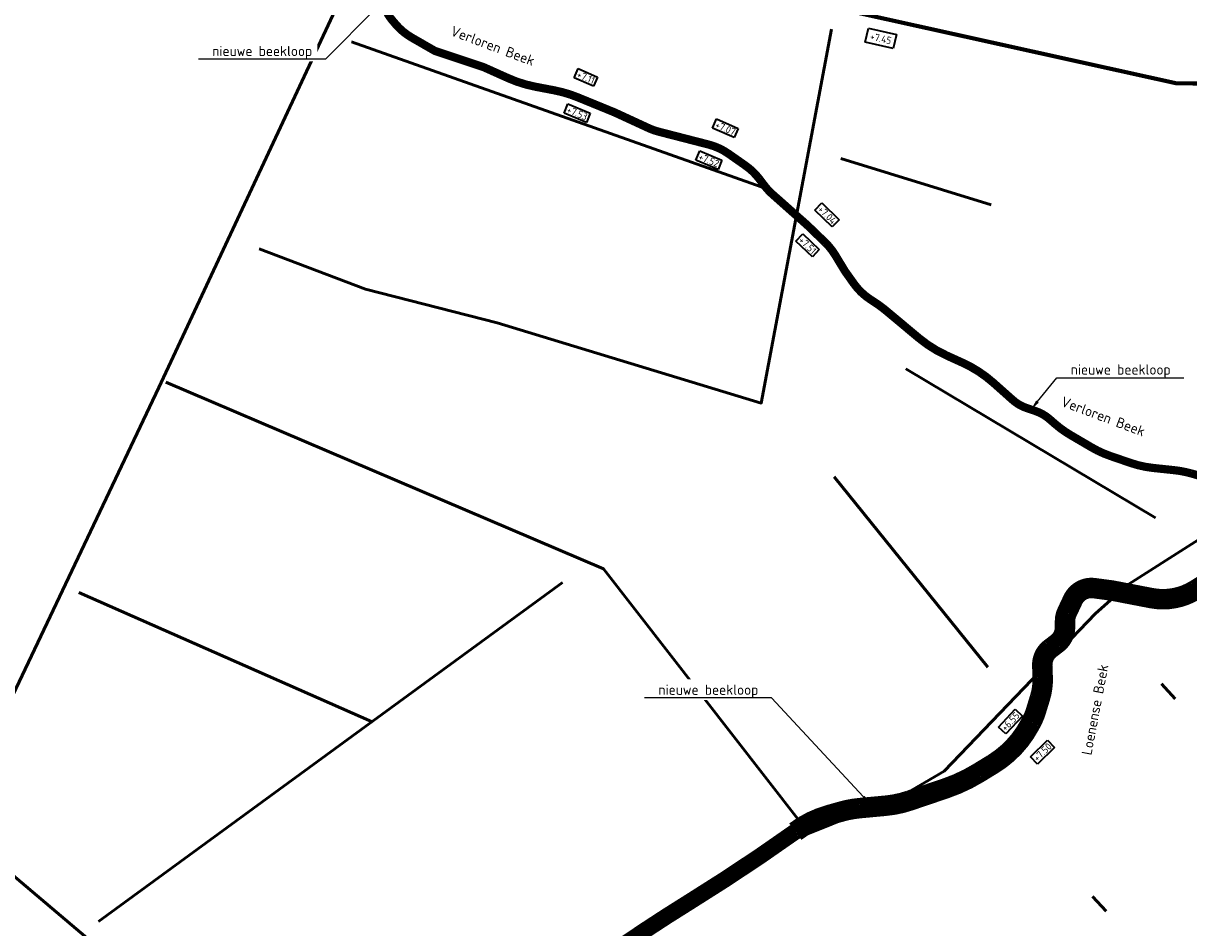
# Model space of a CAD drawing. Header units: metres. Extents: x 200638 to 204845, y 462379 to 463879.
# Tile 11 of 14: x 202095 to 202664, y 462834 to 463276. Entities that reach past the tile are written whole.
import ezdxf
from ezdxf import colors
from ezdxf.entities.mleader import LeaderData, LeaderLine
from ezdxf.math import Vec2, Vec3

# ---------------------------------------------------------------- set-up
doc = ezdxf.new("R2010")
doc.units = ezdxf.units.M
for name, color, linetype, lineweight, true_color in [('N-WE-WA-REALISATIE RANDSLOOT', 7, 'Continuous', 25, 0x002e5c), ('N-WE-WA-VERONDIEPEN HOOFDWATERLOOP', 7, 'Continuous', 25, 0x0c4be9), ('V-WE-GW-WATERGANG_SLOOT-G', 7, 'CONTINUOUS-V', 50, 0xf50000)]:
    doc.layers.add(name, color=color, linetype=linetype, lineweight=lineweight, true_color=true_color)
for name, color, linetype, lineweight in [('N-WE-WH-T35-AFWATERINGSPEIL', 156, 'Continuous', 35), ('N-WE-WH-T35-BODEMHOOGTE', 3, 'Continuous', 35), ('N-WE-WH-T35-WATERPEIL_WINTER', 150, 'Continuous', 35), ('N-WE-WH-T50', 150, 'Continuous', 50), ('X-XX-AL-T25', 7, 'Continuous', 25)]:
    doc.layers.add(name, color=color, linetype=linetype, lineweight=lineweight)
doc.styles.add('NLCS-ISO-M1000-T35', font='NLCS-ISO.ttf', dxfattribs={"height": 3.5})
doc.styles.add('NLCS-ISO-M1000-T50', font='NLCS-ISO.ttf', dxfattribs={"height": 5})
doc.styles.add('NLCS-ISO-M2000-T25', font='NLCS-ISO.ttf', dxfattribs={"height": 5})
doc.linetypes.add('CONTINUOUS-V', pattern='A,3.5,[24,NLCS.SHX,S=0.5,R=0,X=0,Y=0],3.5', length=7)

msp = doc.modelspace()

# ---------------------------------------------------------------- linework, layer by layer
at = {"layer": 'N-WE-WA-REALISATIE RANDSLOOT', "const_width": 2, "flags": 128}
msp.add_lwpolyline([(202500.84, 463281.6), (202658.17, 463246.81), (202702.84, 463246.32), (202729.87, 463247.51)], dxfattribs=at)
at = {"layer": 'N-WE-WA-VERONDIEPEN HOOFDWATERLOOP'}
msp.add_lwpolyline([(202675.79, 463053.35, 4, 4, 0), (202665.56, 463056.24, 4, 4, 0.042847), (202657.16, 463057.85, 4, 4, 0), (202646.99, 463058.92, 4, 4, -0.056651), (202635.96, 463061.35, 4, 4, 0), (202625.92, 463064.8, 4, 4, -0.04985), (202616.88, 463068.95, 4, 4, 0), (202606.57, 463074.99, 4, 4, -0.045683), (202599.15, 463080.29, 4, 4, 0), (202596.15, 463082.89, 4, 4, 0.09706), (202589.47, 463086.7, 4, 4, 0), (202585.16, 463088.16, 4, 4, -0.100653), (202578.27, 463092.16, 4, 4, 0), (202568.85, 463100.53, 4, 4, 0.075144), (202553.82, 463110.3, 4, 4, 0), (202550.11, 463111.99, 4, 4, 0), (202545.97, 463113.87, 4, 4, -0.067448), (202532.33, 463122.45, 4, 4, 0), (202516.51, 463135.67, 4, 4, 0.031097), (202510.5, 463140.08, 4, 4, 0), (202508.83, 463141.16, 4, 4, -0.095508), (202500.62, 463149, 4, 4, 0), (202496.31, 463155.06, 4, 4, 0), (202491.45, 463163.06, 4, 4, 0.064483), (202486.63, 463169.07, 4, 4, 0), (202477.92, 463177.48, 4, 4, 0), (202460.87, 463192.6, 4, 4, -0.047899), (202456.96, 463196.8, 4, 4, 0), (202454.33, 463200.25, 4, 4, 0.076769), (202447.71, 463206.58, 4, 4, 0), (202439.39, 463212.41, 4, 4, 0.089835), (202429.68, 463216.88, 4, 4, 0), (202405.27, 463223.17, 4, 4, -0.045085), (202400.18, 463224.99, 4, 4, 0), (202383.66, 463232.61, 4, 4, 0), (202365.72, 463239.95, 4, 4, 0.049945), (202354.26, 463243.36, 4, 4, 0), (202344.98, 463245.13, 4, 4, -0.058296), (202331.68, 463249.32, 4, 4, 0), (202319.84, 463254.63, 4, 4, 0), (202295.97, 463262.58, 4, 4, 0), (202284.61, 463269.11, 4, 4, -0.086704), (202276.67, 463275.71, 4, 4, 0), (202275.01, 463277.67, 4, 4, -0.129589), (202270.61, 463286.87, 4, 4, 0)], format="xyseb", dxfattribs=at)
for points, const_width in [([(202671.43, 463001.72), (202667.57, 462999.33, -0.1889), (202646.05, 462995.35), (202626.96, 462999.03), (202618.08, 463000.22, 0.326336), (202607.72, 462994.58), (202604.82, 462988.43, 0.110848), (202603.86, 462984.16), (202603.86, 462981.15, -0.234069), (202599.92, 462973.19), (202596.68, 462970.73, 0.242873), (202592.75, 462962.44), (202592.94, 462956.5, -0.083144), (202591.63, 462946.68), (202589.66, 462940.26, -0.047902), (202587.46, 462934.96), (202586.62, 462933.39, -0.133654), (202568.61, 462914.28), (202561.51, 462909.93, -0.055693), (202545.42, 462902.4), (202527.75, 462896.41, -0.058584), (202516.33, 462893.97), (202503.58, 462892.79, 0.045143), (202494.72, 462891.15), (202488.48, 462889.4, 0.092501), (202472.03, 462881.3)], 10), ([(202082.47, 462480.68), (202089.59, 462491, 0.076756), (202096.87, 462506.06, -0.001096), (202106.26, 462536.45, 0.005376), (202115.87, 462568.57, -0.009163), (202127.3, 462605.71, 0.008926), (202139.82, 462646.33, -0.028548), (202153.41, 462684.96, 0.036602), (202159.65, 462703.67, -0.151205), (202182.02, 462740.24, 0.020279), (202217.28, 462773.89, -0.149074), (202234.66, 462783.54, 0.006443), (202282.13, 462794.34, -0.007946), (202349.89, 462809.54, 0.099348), (202387.38, 462825.51, -0.011672), (202420.39, 462847.02, 0.015905), (202472.03, 462881.3, 1.446961)], 8)]:
    msp.add_lwpolyline(points, format="xyb", dxfattribs=dict(at, const_width=const_width))
at = {"layer": 'V-WE-GW-WATERGANG_SLOOT-G', "ltscale": 1.8, "flags": 128}
for points in [[(202060.62, 462887.22), (202161.06, 463098.17), (202252.96, 463295.22), (202118.03, 463380.3), (202073.43, 463416.92)], [(202489.68, 463273.28), (202455.44, 463090.62), (202326.29, 463129.79), (202262.07, 463146.24), (202210.05, 463165.99)], [(202460.98, 463194.31), (202255.17, 463267.04)], [(202876.8, 463252.97), (202852.95, 463221.45), (202819.48, 463168.01), (202803.98, 463140.42), (202784.28, 463105.36), (202760.28, 463081.99), (202634.73, 463002.03), (202618.67, 462987.78), (202544.82, 462910.89), (202523.9, 462898.59), (202473.26, 462878.24)], [(202567.73, 463187.38), (202494.29, 463210.09)], [(202525.98, 463107.28), (202648.15, 463034.54)], [(202473.56, 462887.08), (202378.24, 463009.58), (202164.48, 463100.81)], [(202491.07, 463054.62), (202566.17, 462961.71)], [(202195.32, 462770.46), (201890.74, 463028.41)], [(202358.19, 463002.95), (202131.43, 462837.36)], [(202121.87, 462998.17), (202265.25, 462935.01)], [(202657.71, 462946.11), (202650.93, 462953.42)], [(202617.32, 462849.63), (202623.99, 462842.38)]]:
    msp.add_lwpolyline(points, dxfattribs=at)

# ---------------------------------------------------------------- texts
at = {"layer": 'N-WE-WH-T35-AFWATERINGSPEIL', "insert": (202509.08, 463271.57), "char_height": 3.5, "width": 1.2e-322, "attachment_point": 1, "rotation": 347.2667, "style": 'NLCS-ISO-M1000-T35', "bg_fill": 16, "box_fill_scale": 1.5, "bg_fill_color": 256, "bg_fill_transparency": 0}
msp.add_mtext('+7.45', dxfattribs=at)
at = {"layer": 'N-WE-WH-T50', "char_height": 5, "attachment_point": 1, "style": 'NLCS-ISO-M1000-T50'}
for s, insert, rotation in [('Verloren Beek', (202304.87, 463275.03), 339.4308), ('Verloren Beek', (202603.2, 463094.03), 339.4308), ('Loenense Beek', (202611.83, 462919.31), 79.2615)]:
    msp.add_mtext_dynamic_manual_height_columns(s, width=47.2674, gutter_width=25, heights=[0], dxfattribs=dict(at, insert=insert, rotation=rotation))

# ---------------------------------------------------------------- next in the draw order: texts
at = {"layer": 'N-WE-WH-T35-BODEMHOOGTE', "char_height": 3.5, "width": 1.2e-322, "attachment_point": 1, "style": 'NLCS-ISO-M1000-T35', "bg_fill": 19, "box_fill_scale": 1.2, "bg_fill_color": 256, "bg_fill_transparency": 0}
for s, insert, rotation in [('+7.11', (202366.3, 463253.06), 336.5303), ('+7.07', (202433.87, 463228.47), 336.5303), ('+7.04', (202485.06, 463187.35), 315.9269), ('+6.55', (202572.27, 462932.4), 46.9843)]:
    msp.add_mtext(s, dxfattribs=dict(at, insert=insert, rotation=rotation))
at = {"layer": 'N-WE-WH-T35-WATERPEIL_WINTER', "char_height": 3.5, "width": 1.2e-322, "attachment_point": 1, "style": 'NLCS-ISO-M1000-T35', "bg_fill": 19, "box_fill_scale": 1.2, "bg_fill_color": 256, "bg_fill_transparency": 0}
for s, insert, rotation in [('+7.53', (202361.32, 463235.81), 337.5443), ('+7.52', (202425.7, 463212.86), 337.5443), ('+7.51', (202475.68, 463172.22), 316.7813), ('+7.50', (202587.94, 462917.77), 44.3752)]:
    msp.add_mtext(s, dxfattribs=dict(at, insert=insert, rotation=rotation))

# ---------------------------------------------------------------- next in the draw order: leaders
at = {"layer": 'X-XX-AL-T25'}
ml = msp.add_multileader_mtext('Standard', dxfattribs=at)
ml.set_content('nieuwe beekloop', color=256, style='NLCS-ISO-M2000-T25')
ml.set_leader_properties(color=256, linetype='ByLayer', lineweight=-1)
ml.build(insert=Vec2(0, 0))
ml.multileader.update_dxf_attribs({"text_left_attachment_type": 5, "text_right_attachment_type": 5, "dogleg_length": 5, "arrow_head_size": 5})
ctx = ml.context
ctx.base_point, ctx.char_height, ctx.arrow_head_size, ctx.landing_gap_size, ctx.plane_origin = Vec3(202185.35, 463258.59), 5, 5, 1.8, Vec3(202233.13, 463265.21)
ctx.left_attachment, ctx.right_attachment = 5, 5
notes = []
notes.append((ctx, [(1, (1, 1, 0), (202242.45, 463258.59), (-1, 0), 5, [(0, [(202270.61, 463286.87)], 0, [])])]))
ctx.mtext.insert, ctx.mtext.flow_direction = Vec3(202187.15, 463265.09), 5
ctx.mtext.has_bg_fill, ctx.mtext.bg_color, ctx.mtext.bg_scale_factor, ctx.mtext.bg_transparency, ctx.mtext.use_window_bg_color = 1, -1027028792, 1.5, 0, 1
ml = msp.add_multileader_mtext('Standard', dxfattribs=at)
ml.set_content('nieuwe beekloop', color=256, style='NLCS-ISO-M2000-T25')
ml.set_leader_properties(color=256, linetype='ByLayer', lineweight=-1)
ml.build(insert=Vec2(0, 0))
ml.multileader.update_dxf_attribs({"text_left_attachment_type": 5, "text_right_attachment_type": 5, "dogleg_length": 5, "arrow_head_size": 5})
ctx = ml.context
ctx.base_point, ctx.char_height, ctx.arrow_head_size, ctx.landing_gap_size, ctx.plane_origin = Vec3(202604.88, 463103.01), 5, 5, 1.8, Vec3(202580.4, 463026.03)
ctx.left_attachment, ctx.right_attachment = 5, 5
notes.append((ctx, [(0, (1, 1, 0), (202599.88, 463103.01), (1, 0), 5, [(0, [(202587.24, 463087.45)], 0, [])])]))
ctx.mtext.insert, ctx.mtext.flow_direction = Vec3(202606.68, 463109.51), 5
ctx.mtext.has_bg_fill, ctx.mtext.bg_color, ctx.mtext.bg_scale_factor, ctx.mtext.bg_transparency, ctx.mtext.use_window_bg_color = 1, -1027028792, 1.5, 0, 1
ml = msp.add_multileader_mtext('Standard', dxfattribs=at)
ml.set_content('nieuwe beekloop', color=256, style='NLCS-ISO-M2000-T25')
ml.set_leader_properties(color=256, linetype='ByLayer', lineweight=-1)
ml.build(insert=Vec2(0, 0))
ml.multileader.update_dxf_attribs({"text_left_attachment_type": 5, "text_right_attachment_type": 5, "dogleg_length": 5, "arrow_head_size": 5})
ctx = ml.context
ctx.base_point, ctx.char_height, ctx.arrow_head_size, ctx.landing_gap_size, ctx.plane_origin = Vec3(202403.37, 462946.61), 5, 5, 1.8, Vec3(202492.24, 462830.95)
ctx.left_attachment, ctx.right_attachment = 5, 5
notes.append((ctx, [(1, (1, 1, 0), (202460.47, 462946.61), (-1, 0), 5, [(0, [(202508.72, 462894.57)], 0, [])])]))
ctx.mtext.insert, ctx.mtext.flow_direction = Vec3(202405.17, 462953.11), 5
ctx.mtext.has_bg_fill, ctx.mtext.bg_color, ctx.mtext.bg_scale_factor, ctx.mtext.bg_transparency, ctx.mtext.use_window_bg_color = 1, -1027028792, 1.5, 0, 1
for ctx, leaders in notes:
    for number, flags, end, landing, length, lines in leaders:
        leader = LeaderData()
        leader.index, (leader.has_last_leader_line, leader.has_dogleg_vector, leader.attachment_direction) = number, flags
        leader.last_leader_point, leader.dogleg_vector, leader.dogleg_length = Vec3(end), Vec3(landing), length
        for number, points, colour, breaks in lines:
            line = LeaderLine()
            line.index, line.vertices, line.color, line.breaks = number, Vec3.list(points), colors.encode_raw_color(colour), breaks
            leader.lines.append(line)
        ctx.leaders.append(leader)

doc.saveas('drawing.dxf')
